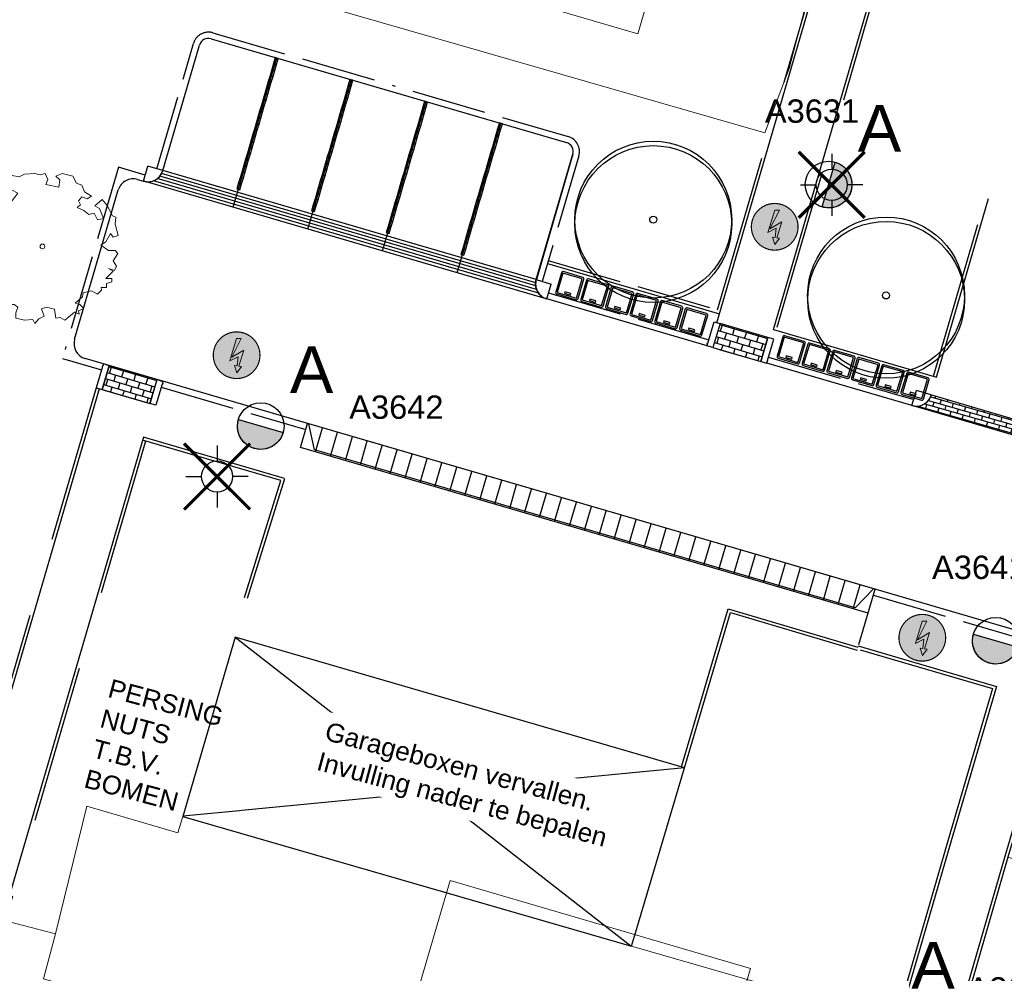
# Model space of a CAD drawing. Header units: metres. Extents: x 253535 to 254630, y 592458 to 593699.
# Tile 22 of 40: x 253804 to 253836, y 592931 to 592961. Entities that reach past the tile are written whole.
import ezdxf
from ezdxf.enums import TextEntityAlignment as Align

# ---------------------------------------------------------------- set-up
doc = ezdxf.new("R2010")
doc.units = ezdxf.units.M
doc.linetypes.add('ACAD_ISO11W100', pattern=[33, 12, -3, 12, -3, 0, -3])
doc.linetypes.add('DASHED', pattern=[19.05, 12.7, -6.35])
for name, color, linetype in [('B-EI-OV-Mast_0_Symbool_Code', 7, 'Continuous'), ('B-EI-OV-Mast_1_Mastnummer-T', 7, 'Continuous'), ('B-EI-OV-Mast_2_Kast-en-Groep-T', 7, 'Continuous'), ('B-EI-OV-Mast_4_Overig_1-T', 7, 'Continuous'), ('B-EI-OV-Mast_5_Overig_2-T', 7, 'Continuous'), ('B-IN-LICHTMAST', 7, 'Continuous'), ('B-KL-TEKST', 7, 'Continuous'), ('N-EI-OV-Mast-S', 7, 'Continuous'), ('N-EI-OV-Mast_0_Symbool_Code', 7, 'Continuous'), ('N-EI-OV-Mast_1_Mastnummer-T', 7, 'Continuous'), ('N-EI-OV-Mast_2_Kast-en-Groep-T', 7, 'Continuous'), ('N-EI-OV-Mast_4_Overig_1-T', 7, 'Continuous'), ('N-EI-OV-Mast_5_Overig_2-T', 7, 'Continuous'), ('N-GR-BOOM', 3, 'Continuous'), ('N-GRONDOVERDRACHT-TEKST', 7, 'Continuous'), ('N-WB-ARC-BETONSTEEN KF', 253, 'Continuous'), ('N-WB-ARC-KLINKER DF', 24, 'Continuous'), ('N-WB-BAND OPSLUITBAND 10x20', 7, 'DASHED'), ('N-WB-BAND TROTTOIRBAND 18 20', 7, 'ACAD_ISO11W100'), ('N-WB-CONTAINERVERZAMELPLAATS', 8, 'Continuous'), ('N-WB-INRITBLOK 18 20', 2, 'Continuous'), ('N-WB-KANTVERHARDING', 2, 'Continuous'), ('N-WB-MOLGOOT GEBAKKEN DF', 8, 'Continuous'), ('N-WB-PERRONBAND 18 20', 2, 'Continuous'), ('V-EI-OV-Mast-S', 1, 'Continuous'), ('V-EI-OV-Mast_1_Mastnummer-T', 7, 'Continuous'), ('V-EI-OV-Mast_2_Kast-en-Groep-T', 7, 'Continuous'), ('V-EI-OV-Mast_4_Overig_1-T', 7, 'Continuous'), ('V-EI-OV-Mast_5_Overig_2-T', 7, 'Continuous'), ('X-EI-OV-Aansluiting-S', 1, 'Continuous'), ('X-EI-OV-Aansluiting_0_Symbool_Code', 7, 'Continuous'), ('X-EI-OV-Aansluiting_1_Mastnummer-T', 7, 'Continuous'), ('X-EI-OV-Aansluiting_2_Groep_en_Fase-T', 7, 'Continuous'), ('X-EI-OV-Aansluiting_4_Overig_1-T', 7, 'Continuous'), ('X-EI-OV-Aansluiting_5_Overig_2-T', 7, 'Continuous')]:
    doc.layers.add(name, color=color, linetype=linetype)
for name, color, linetype, lineweight in [('B-WE-GR-BOOM-S2', 114, 'Continuous', 9), ('B-WE-GR-BOOM_STAMDIAMETER-T', 7, 'Continuous', 25), ('N-woningen', 1, 'Continuous', 0)]:
    doc.layers.add(name, color=color, linetype=linetype, lineweight=lineweight)
doc.styles.add('ARIAL', font='arial.ttf')
doc.styles.add('N_STANDARD 200', font='arial.ttf', dxfattribs={"height": 0.4})
doc.styles.add('NLCS-ISO', font='txt')

# ---------------------------------------------------------------- blocks, each defined once
blk = doc.blocks.new("'BOOM")
for centre, radius in [((0, 0), 2.8), ((0.002, -0.159), 2.8), ((0, 0), 0.126)]:
    blk.add_circle(centre, radius)
blk = doc.blocks.new('SGR-BOOM_06_ST')
at = {"linetype": 'Continuous', "flags": 128}
blk.add_lwpolyline([(2.698, 3.52), (2.53, 3.939), (2.197, 4.064), (1.945, 4.524), (1.273, 4.692), (0.855, 4.524), (1.108, 4.273), (1.064, 3.812), (0.228, 3.98), (0.352, 4.315), (0.184, 4.692), (-0.15, 4.609), (-0.486, 4.692), (-1.155, 4.65), (-1.491, 4.483), (-1.952, 4.565), (-2.539, 4.105), (-2.12, 3.896), (-1.994, 3.644), (-1.575, 3.435), (-1.994, 2.89), (-2.539, 2.766), (-2.915, 3.099), (-2.62, 3.217), (-2.873, 3.855), (-3.628, 3.435), (-4.004, 3.016), (-3.794, 2.848), (-4.004, 2.514), (-4.425, 2.346), (-4.717, 2.054), (-5.01, 1.214), (-3.88, 0.921), (-3.712, 0.544), (-4.004, 0.293), (-4.507, 0.293), (-4.602, 0.556), (-5.093, 0.376), (-4.758, -0.168), (-4.925, -0.377), (-4.717, -0.545), (-4.884, -1.006), (-4.532, -1.182), (-4.717, -1.551), (-4.424, -1.592), (-4.293, -1.707), (-4.619, -2.107), (-3.921, -2.682), (-3.668, -2.431), (-3.46, -1.97), (-3.627, -1.761), (-3.419, -1.174), (-3.124, -1.342), (-2.788, -1.761), (-2.496, -2.01), (-2.788, -2.808), (-3.419, -2.932), (-3.668, -3.394), (-3.333, -3.771), (-2.832, -3.897), (-2.769, -4.022), (-2.706, -4.148), (-2.328, -3.729), (-1.826, -3.729), (-1.575, -3.897), (-1.699, -4.273), (-1.699, -4.609), (-1.154, -4.736), (-0.61, -4.692), (-0.486, -4.945), (-0.233, -4.65), (0.101, -4.483), (-0.059, -4.007), (0.269, -3.896), (0.773, -4.023), (0.856, -4.609), (1.149, -4.565), (1.442, -4.736), (2.071, -4.232), (2.365, -4.356), (2.322, -4.147), (2.657, -3.98), (2.406, -3.728), (2.113, -3.644), (2.574, -3.226), (2.615, -2.975), (3.16, -2.848), (3.538, -3.058), (3.787, -2.807), (3.77, -2.633), (4.123, -2.633), (4.123, -2.387), (4.459, -2.263), (4.459, -2.054), (4.082, -2.054), (4.543, -1.591), (4.25, -1.425), (4.627, -1.55), (4.752, -1.257), (4.543, -0.921), (4.835, -0.461), (4.668, -0.252), (4.25, -0.252), (3.746, 0.085), (4.082, 0.294), (4.375, 0.838), (4.543, 0.589), (4.876, 0.713), (4.667, 1.425), (4.711, 1.886), (4.5, 1.97), (4.164, 2.64), (3.828, 3.013), (3.374, 2.604), (3.663, 2.431), (3.914, 1.802), (3.537, 1.718), (3.327, 2.136), (2.991, 2.054), (2.657, 2.305), (2.238, 2.514), (2.447, 2.682), (2.321, 2.932), (2.53, 3.184), (2.866, 3.059), (3.159, 3.227)], close=True, dxfattribs=at)
blk.add_circle((0, 0), 0.15)
at = {"layer": 'B-WE-GR-BOOM_STAMDIAMETER-T', "style": 'NLCS-ISO'}
blk.add_attdef('STAMDIAMETER', text='', height=0.3, dxfattribs=at).set_placement((0, 0), align=Align.BOTTOM_LEFT)
blk = doc.blocks.new('*U25')
at = {"layer": 'N-EI-OV-Mast-S'}
h = blk.add_hatch(color=0, dxfattribs=at)
h.dxf.hatch_style = 1
edge = h.paths.add_edge_path()
edge.add_line((-0.21, -0.72), (0.21, 0.72))
edge.add_arc((0, 0), 0.75, 613.716, 793.716, ccw=False)
blk.add_lwpolyline([(-0.21, -0.72), (0.21, 0.72, -1), (-0.21, -0.72, 0)], format="xyb", dxfattribs=at)
blk.add_circle((0, 0), 0.75, dxfattribs=at)
at = {"layer": 'N-EI-OV-Mast_0_Symbool_Code', "style": 'ARIAL'}
blk.add_attdef('CODE', text='', height=1.5, dxfattribs=at).set_placement((1.634, 1.808), align=Align.MIDDLE_CENTER)
at = {"layer": 'N-EI-OV-Mast_1_Mastnummer-T', "style": 'ARIAL'}
blk.add_attdef('MASTNR', text='', height=0.75, dxfattribs=at).set_placement((-2.049, 2.362), align=Align.MIDDLE_LEFT)
at = {"layer": 'N-EI-OV-Mast_2_Kast-en-Groep-T', "style": 'ARIAL'}
for tag, p in [('KASTNR', (-2.049, 1.237)), ('GROEP', (-2.049, 0.112))]:
    blk.add_attdef(tag, text='', height=0.75, dxfattribs=at).set_placement(p, align=Align.MIDDLE_LEFT)
at = {"layer": 'N-EI-OV-Mast_4_Overig_1-T', "style": 'ARIAL'}
blk.add_attdef('OVERIG1', text='', height=0.75, dxfattribs=at).set_placement((-2.049, -1.013), align=Align.MIDDLE_LEFT)
at = {"layer": 'N-EI-OV-Mast_5_Overig_2-T', "style": 'ARIAL'}
blk.add_attdef('OVERIG2', text='', height=0.75, dxfattribs=at).set_placement((-2.049, -2.138), align=Align.MIDDLE_LEFT)
blk = doc.blocks.new('*U51')
at = {"layer": 'N-EI-OV-Mast-S'}
h = blk.add_hatch(color=0, dxfattribs=at)
h.dxf.hatch_style = 1
edge = h.paths.add_edge_path()
edge.add_line((-0.21, -0.72), (0.21, 0.72))
edge.add_arc((0, 0), 0.75, 613.7664, 793.7664, ccw=False)
blk.add_lwpolyline([(-0.21, -0.72), (0.21, 0.72, -1), (-0.21, -0.72, 0)], format="xyb", dxfattribs=at)
blk.add_circle((0, 0), 0.75, dxfattribs=at)
at = {"layer": 'N-EI-OV-Mast_0_Symbool_Code', "style": 'ARIAL'}
blk.add_attdef('CODE', text='', height=1.5, dxfattribs=at).set_placement((-0.317, 2.29), align=Align.MIDDLE_CENTER)
at = {"layer": 'N-EI-OV-Mast_1_Mastnummer-T', "style": 'ARIAL'}
blk.add_attdef('MASTNR', text='', height=0.75, dxfattribs=at).set_placement((0.79, 1.53), align=Align.MIDDLE_LEFT)
at = {"layer": 'N-EI-OV-Mast_2_Kast-en-Groep-T', "style": 'ARIAL'}
for tag, p in [('KASTNR', (0.79, 0.405)), ('GROEP', (0.79, -0.72))]:
    blk.add_attdef(tag, text='', height=0.75, dxfattribs=at).set_placement(p, align=Align.MIDDLE_LEFT)
at = {"layer": 'N-EI-OV-Mast_4_Overig_1-T', "style": 'ARIAL'}
blk.add_attdef('OVERIG1', text='', height=0.75, dxfattribs=at).set_placement((0.79, -1.845), align=Align.MIDDLE_LEFT)
at = {"layer": 'N-EI-OV-Mast_5_Overig_2-T', "style": 'ARIAL'}
blk.add_attdef('OVERIG2', text='', height=0.75, dxfattribs=at).set_placement((0.79, -2.97), align=Align.MIDDLE_LEFT)
blk = doc.blocks.new('*U48')
at = {"layer": 'N-EI-OV-Mast-S'}
h = blk.add_hatch(color=0, dxfattribs=at)
h.dxf.hatch_style = 1
edge = h.paths.add_edge_path()
edge.add_line((-0.72, 0.21), (0.72, -0.21))
edge.add_arc((0, 0), 0.75, 523.716, 703.716, ccw=False)
blk.add_lwpolyline([(-0.72, 0.21), (0.72, -0.21, -1), (-0.72, 0.21, 0)], format="xyb", dxfattribs=at)
blk.add_circle((0, 0), 0.75, dxfattribs=at)
at = {"layer": 'N-EI-OV-Mast_0_Symbool_Code', "style": 'ARIAL'}
blk.add_attdef('CODE', text='', height=1.5, dxfattribs=at).set_placement((1.634, 1.808), align=Align.MIDDLE_CENTER)
at = {"layer": 'N-EI-OV-Mast_1_Mastnummer-T', "style": 'ARIAL'}
blk.add_attdef('MASTNR', text='', height=0.75, dxfattribs=at).set_placement((2.845, 0.608), align=Align.MIDDLE_LEFT)
at = {"layer": 'N-EI-OV-Mast_2_Kast-en-Groep-T', "style": 'ARIAL'}
for tag, p in [('KASTNR', (2.845, -0.517)), ('GROEP', (2.845, -1.642))]:
    blk.add_attdef(tag, text='', height=0.75, dxfattribs=at).set_placement(p, align=Align.MIDDLE_LEFT)
at = {"layer": 'N-EI-OV-Mast_4_Overig_1-T', "style": 'ARIAL'}
blk.add_attdef('OVERIG1', text='', height=0.75, dxfattribs=at).set_placement((2.845, -2.767), align=Align.MIDDLE_LEFT)
at = {"layer": 'N-EI-OV-Mast_5_Overig_2-T', "style": 'ARIAL'}
blk.add_attdef('OVERIG2', text='', height=0.75, dxfattribs=at).set_placement((2.845, -3.892), align=Align.MIDDLE_LEFT)
blk = doc.blocks.new('*U29')
at = {"layer": 'N-EI-OV-Mast-S'}
h = blk.add_hatch(color=0, dxfattribs=at)
h.dxf.hatch_style = 1
edge = h.paths.add_edge_path()
edge.add_line((-0.72, 0.21), (0.72, -0.21))
edge.add_arc((0, 0), 0.75, 523.716, 703.716, ccw=False)
blk.add_lwpolyline([(-0.72, 0.21), (0.72, -0.21, -1), (-0.72, 0.21, 0)], format="xyb", dxfattribs=at)
blk.add_circle((0, 0), 0.75, dxfattribs=at)
at = {"layer": 'N-EI-OV-Mast_0_Symbool_Code', "style": 'ARIAL'}
blk.add_attdef('CODE', text='', height=1.5, dxfattribs=at).set_placement((1.634, 1.808), align=Align.MIDDLE_CENTER)
at = {"layer": 'N-EI-OV-Mast_1_Mastnummer-T', "style": 'ARIAL'}
blk.add_attdef('MASTNR', text='', height=0.75, dxfattribs=at).set_placement((-2.049, 2.362), align=Align.MIDDLE_LEFT)
at = {"layer": 'N-EI-OV-Mast_2_Kast-en-Groep-T', "style": 'ARIAL'}
for tag, p in [('KASTNR', (-2.049, 1.237)), ('GROEP', (-2.049, 0.112))]:
    blk.add_attdef(tag, text='', height=0.75, dxfattribs=at).set_placement(p, align=Align.MIDDLE_LEFT)
at = {"layer": 'N-EI-OV-Mast_4_Overig_1-T', "style": 'ARIAL'}
blk.add_attdef('OVERIG1', text='', height=0.75, dxfattribs=at).set_placement((-2.049, -1.013), align=Align.MIDDLE_LEFT)
at = {"layer": 'N-EI-OV-Mast_5_Overig_2-T', "style": 'ARIAL'}
blk.add_attdef('OVERIG2', text='', height=0.75, dxfattribs=at).set_placement((-2.049, -2.138), align=Align.MIDDLE_LEFT)
blk = doc.blocks.new('*U7')
at = {"layer": 'X-EI-OV-Aansluiting-S'}
h = blk.add_hatch(color=0, dxfattribs=at)
h.set_gradient(color1=(0, 255, 0), tint=1, name='SPHERICAL')
edge = h.paths.add_edge_path()
edge.add_arc((0, 0), 0.75, 0, 360)
h = blk.add_hatch(color=7, dxfattribs=at)
h.dxf.hatch_style = 1
h.paths.add_polyline_path([(0.067, -0.354), (0.229, 0.164), (-0.156, -0.067), (0.15, 0.534), (0, 0.534), (-0.219, -0.183), (0.048, -0.047), (0.015, -0.345), (-0.07, -0.331), (0.002, -0.571), (0.152, -0.367)])
at = {"layer": 'X-EI-OV-Aansluiting-S', "color": 7, "const_width": 0.0375}
blk.add_lwpolyline([(0, 0.75, -1), (0, -0.75, -1), (0, 0.75, -1.11402)], format="xyb", dxfattribs=at)
at = {"layer": 'X-EI-OV-Aansluiting-S', "color": 7, "lineweight": 0, "flags": 128}
blk.add_lwpolyline([(0.067, -0.354), (0.229, 0.164), (-0.156, -0.067), (0.15, 0.534), (0, 0.534), (-0.219, -0.183), (0.048, -0.047), (0.015, -0.345), (-0.07, -0.331), (0.002, -0.571), (0.152, -0.367)], close=True, dxfattribs=at)
at = {"layer": 'X-EI-OV-Aansluiting_0_Symbool_Code', "style": 'ARIAL'}
blk.add_attdef('CODE', text='', height=1.5, dxfattribs=at).set_placement((-10, 0), align=Align.MIDDLE_CENTER)
at = {"layer": 'X-EI-OV-Aansluiting_1_Mastnummer-T', "style": 'ARIAL'}
blk.add_attdef('MASTNR', text='', height=0.75, dxfattribs=at).set_placement((6.75, 2.25), align=Align.MIDDLE_LEFT)
at = {"layer": 'X-EI-OV-Aansluiting_2_Groep_en_Fase-T', "style": 'ARIAL'}
for tag, p in [('KASTNR', (6.75, 1.125)), ('GROEP', (6.75, 0))]:
    blk.add_attdef(tag, text='', height=0.75, dxfattribs=at).set_placement(p, align=Align.MIDDLE_LEFT)
at = {"layer": 'X-EI-OV-Aansluiting_4_Overig_1-T', "style": 'ARIAL'}
blk.add_attdef('OVERIG1', text='', height=0.75, dxfattribs=at).set_placement((6.75, -1.125), align=Align.MIDDLE_LEFT)
at = {"layer": 'X-EI-OV-Aansluiting_5_Overig_2-T', "style": 'ARIAL'}
blk.add_attdef('OVERIG2', text='', height=0.75, dxfattribs=at).set_placement((6.75, -2.25), align=Align.MIDDLE_LEFT)
blk = doc.blocks.new('*U55')
at = {"color": 0}
for points in [[(0, 2.5), (0, 1.25)], [(-1.768, 1.768), (-0.884, 0.884)], [(0.884, 0.884), (1.768, 1.768)], [(-2.5, 0), (-1.25, 0)], [(2.5, 0), (1.25, 0)], [(-1.768, -1.768), (-0.884, -0.884)], [(0, -1.25), (0, -2.5)], [(0.884, -0.884), (1.768, -1.768)]]:
    blk.add_lwpolyline(points, dxfattribs=at)
blk.add_circle((0, 0), 1.25, dxfattribs=at)
at = {"layer": 'B-EI-OV-Mast_0_Symbool_Code', "style": 'ARIAL'}
blk.add_attdef('CODE', text='', height=1.5, dxfattribs=at).set_placement((-10, 0), align=Align.MIDDLE_CENTER)
at = {"layer": 'B-EI-OV-Mast_1_Mastnummer-T', "style": 'ARIAL'}
blk.add_attdef('MASTNR', text='', height=0.75, dxfattribs=at).set_placement((6.75, 2.25), align=Align.MIDDLE_LEFT)
at = {"layer": 'B-EI-OV-Mast_2_Kast-en-Groep-T', "style": 'ARIAL'}
for tag, p in [('KASTNR', (6.75, 1.125)), ('GROEP', (6.75, 0))]:
    blk.add_attdef(tag, text='', height=0.75, dxfattribs=at).set_placement(p, align=Align.MIDDLE_LEFT)
at = {"layer": 'B-EI-OV-Mast_4_Overig_1-T', "style": 'ARIAL'}
blk.add_attdef('OVERIG1', text='', height=0.75, dxfattribs=at).set_placement((6.75, -1.125), align=Align.MIDDLE_LEFT)
at = {"layer": 'B-EI-OV-Mast_5_Overig_2-T', "style": 'ARIAL'}
blk.add_attdef('OVERIG2', text='', height=0.75, dxfattribs=at).set_placement((6.75, -2.25), align=Align.MIDDLE_LEFT)
blk = doc.blocks.new('*U54')
at = {"layer": 'V-EI-OV-Mast-S', "color": 0, "const_width": 0.1}
for points in [[(1.061, 1.061), (-1.061, -1.061)], [(1.061, -1.061), (-1.061, 1.061)]]:
    blk.add_lwpolyline(points, dxfattribs=at)
at = {"layer": 'N-EI-OV-Mast_0_Symbool_Code', "style": 'ARIAL'}
blk.add_attdef('CODE', text='', height=1.5, dxfattribs=at).set_placement((-10, 0), align=Align.MIDDLE_CENTER)
at = {"layer": 'V-EI-OV-Mast_1_Mastnummer-T', "style": 'ARIAL'}
blk.add_attdef('MASTNR', text='', height=0.75, dxfattribs=at).set_placement((6.75, 2.25), align=Align.MIDDLE_LEFT)
at = {"layer": 'V-EI-OV-Mast_2_Kast-en-Groep-T', "style": 'ARIAL'}
for tag, p in [('KASTNR', (6.75, 1.125)), ('GROEP', (6.75, 0))]:
    blk.add_attdef(tag, text='', height=0.75, dxfattribs=at).set_placement(p, align=Align.MIDDLE_LEFT)
at = {"layer": 'V-EI-OV-Mast_4_Overig_1-T', "style": 'ARIAL'}
blk.add_attdef('OVERIG1', text='', height=0.75, dxfattribs=at).set_placement((6.75, -1.125), align=Align.MIDDLE_LEFT)
at = {"layer": 'V-EI-OV-Mast_5_Overig_2-T', "style": 'ARIAL'}
blk.add_attdef('OVERIG2', text='', height=0.75, dxfattribs=at).set_placement((6.75, -2.25), align=Align.MIDDLE_LEFT)

msp = doc.modelspace()

# ---------------------------------------------------------------- hatches: boundary and pattern name
at = {"layer": 'N-WB-ARC-KLINKER DF'}
h = msp.add_hatch(dxfattribs=at)
h.set_pattern_fill('AR-B816', color=252, scale=0.001, angle=163.4244)
h.set_pattern_definition([(163.424422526, (783766.06933, 225277.04202), (-0.057968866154, -0.194755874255), []), (253.424422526, (783766.06933, 225277.04202), (0.1367870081, -0.25272474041), [0.2032, -0.2032])])
h.paths.add_polyline_path([(253826.384, 592950.873), (253827.92, 592950.424), (253828.147, 592951.193), (253826.611, 592951.64)])
h = msp.add_hatch(dxfattribs=at)
h.set_pattern_fill('AR-B816', color=252, scale=0.001, angle=163.3708)
h.set_pattern_definition([(163.370772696, (783401.9327, 224779.63552), (-0.05815120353, -0.1947015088), []), (253.370772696, (783401.9327, 224779.63552), (0.13655030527, -0.252852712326), [0.2032, -0.2032])])
h.paths.add_polyline_path([(253806.757, 592949.523), (253808.293, 592949.073), (253808.521, 592949.843), (253806.982, 592950.291)])
h = msp.add_hatch(dxfattribs=at)
h.set_pattern_fill('AR-BRSTD', color=252, scale=0.002, angle=344, style=0)
h.set_pattern_definition([(344, (0, 0), (0.03734434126, 0.130235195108), []), (74, (0, 0), (-0.157984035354, 0.18624470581), [0.1354836, -0.1354836])])
edge = h.paths.add_edge_path()
edge.add_line((253833.403, 592949.346), (253836.278, 592948.505))
edge.add_arc((253836.758, 592948.364), 0.5, 163.6222, 249.8762)
edge.add_line((253836.586, 592947.894), (253832.78, 592949.005))
edge.add_arc((253832.919, 592949.491), 0.505, 254.048, 343.4032)

# ---------------------------------------------------------------- linework, layer by layer
at = {"layer": 'N-WB-ARC-BETONSTEEN KF', "color": 252}
for points in [[(253812.361, 592959.971), (253812.417, 592960.163), (253812.321, 592960.191), (253812.265, 592959.999)], [(253812.248, 592959.587), (253812.304, 592959.779), (253812.208, 592959.808), (253812.152, 592959.616)], [(253812.304, 592959.779), (253812.361, 592959.971), (253812.265, 592959.999), (253812.208, 592959.808)], [(253812.136, 592959.204), (253812.192, 592959.396), (253812.096, 592959.424), (253812.04, 592959.232)], [(253812.192, 592959.396), (253812.248, 592959.587), (253812.152, 592959.616), (253812.096, 592959.424)], [(253814.76, 592959.27), (253814.816, 592959.462), (253814.72, 592959.49), (253814.664, 592959.298)], [(253812.08, 592959.012), (253812.136, 592959.204), (253812.04, 592959.232), (253811.984, 592959.04)], [(253814.648, 592958.886), (253814.704, 592959.078), (253814.608, 592959.107), (253814.552, 592958.915)], [(253814.704, 592959.078), (253814.76, 592959.27), (253814.664, 592959.298), (253814.608, 592959.107)], [(253811.968, 592958.628), (253812.024, 592958.82), (253811.928, 592958.848), (253811.872, 592958.656)], [(253812.024, 592958.82), (253812.08, 592959.012), (253811.984, 592959.04), (253811.928, 592958.848)], [(253814.592, 592958.695), (253814.648, 592958.886), (253814.552, 592958.915), (253814.496, 592958.723)], [(253817.16, 592958.569), (253817.216, 592958.761), (253817.12, 592958.789), (253817.064, 592958.597)], [(253811.856, 592958.244), (253811.912, 592958.436), (253811.816, 592958.464), (253811.76, 592958.272)], [(253811.912, 592958.436), (253811.968, 592958.628), (253811.872, 592958.656), (253811.816, 592958.464)], [(253814.48, 592958.311), (253814.536, 592958.503), (253814.44, 592958.531), (253814.384, 592958.339)], [(253814.536, 592958.503), (253814.592, 592958.695), (253814.496, 592958.723), (253814.44, 592958.531)], [(253817.104, 592958.377), (253817.16, 592958.569), (253817.064, 592958.597), (253817.008, 592958.406)], [(253811.8, 592958.052), (253811.856, 592958.244), (253811.76, 592958.272), (253811.704, 592958.08)], [(253814.368, 592957.927), (253814.424, 592958.119), (253814.328, 592958.147), (253814.272, 592957.955)], [(253814.424, 592958.119), (253814.48, 592958.311), (253814.384, 592958.339), (253814.328, 592958.147)], [(253816.992, 592957.994), (253817.048, 592958.185), (253816.952, 592958.214), (253816.896, 592958.022)], [(253817.048, 592958.185), (253817.104, 592958.377), (253817.008, 592958.406), (253816.952, 592958.214)], [(253811.687, 592957.668), (253811.743, 592957.86), (253811.647, 592957.888), (253811.591, 592957.696)], [(253811.743, 592957.86), (253811.8, 592958.052), (253811.704, 592958.08), (253811.647, 592957.888)], [(253814.311, 592957.735), (253814.368, 592957.927), (253814.272, 592957.955), (253814.215, 592957.763)], [(253816.879, 592957.61), (253816.936, 592957.802), (253816.84, 592957.83), (253816.783, 592957.638)], [(253816.936, 592957.802), (253816.992, 592957.994), (253816.896, 592958.022), (253816.84, 592957.83)], [(253819.504, 592957.676), (253819.56, 592957.868), (253819.464, 592957.896), (253819.408, 592957.705)], [(253819.56, 592957.868), (253819.616, 592958.06), (253819.52, 592958.088), (253819.464, 592957.896)], [(253811.575, 592957.284), (253811.631, 592957.476), (253811.535, 592957.504), (253811.479, 592957.312)], [(253811.631, 592957.476), (253811.687, 592957.668), (253811.591, 592957.696), (253811.535, 592957.504)], [(253814.199, 592957.351), (253814.255, 592957.543), (253814.159, 592957.571), (253814.103, 592957.379)], [(253814.255, 592957.543), (253814.311, 592957.735), (253814.215, 592957.763), (253814.159, 592957.571)], [(253816.823, 592957.418), (253816.879, 592957.61), (253816.783, 592957.638), (253816.727, 592957.446)], [(253819.391, 592957.293), (253819.447, 592957.484), (253819.351, 592957.513), (253819.295, 592957.321)], [(253819.447, 592957.484), (253819.504, 592957.676), (253819.408, 592957.705), (253819.351, 592957.513)], [(253811.519, 592957.092), (253811.575, 592957.284), (253811.479, 592957.312), (253811.423, 592957.12)], [(253814.087, 592956.967), (253814.143, 592957.159), (253814.047, 592957.187), (253813.991, 592956.995)], [(253814.143, 592957.159), (253814.199, 592957.351), (253814.103, 592957.379), (253814.047, 592957.187)], [(253816.711, 592957.034), (253816.767, 592957.226), (253816.671, 592957.254), (253816.615, 592957.062)], [(253816.767, 592957.226), (253816.823, 592957.418), (253816.727, 592957.446), (253816.671, 592957.254)], [(253819.335, 592957.101), (253819.391, 592957.293), (253819.295, 592957.321), (253819.239, 592957.129)], [(253811.407, 592956.708), (253811.463, 592956.9), (253811.367, 592956.928), (253811.311, 592956.736)], [(253811.463, 592956.9), (253811.519, 592957.092), (253811.423, 592957.12), (253811.367, 592956.928)], [(253814.031, 592956.775), (253814.087, 592956.967), (253813.991, 592956.995), (253813.935, 592956.803)], [(253816.599, 592956.65), (253816.655, 592956.842), (253816.559, 592956.87), (253816.503, 592956.678)], [(253816.655, 592956.842), (253816.711, 592957.034), (253816.615, 592957.062), (253816.559, 592956.87)], [(253819.223, 592956.717), (253819.279, 592956.909), (253819.183, 592956.937), (253819.127, 592956.745)], [(253819.279, 592956.909), (253819.335, 592957.101), (253819.239, 592957.129), (253819.183, 592956.937)], [(253811.351, 592956.516), (253811.407, 592956.708), (253811.311, 592956.736), (253811.255, 592956.544)], [(253813.919, 592956.391), (253813.975, 592956.583), (253813.879, 592956.611), (253813.823, 592956.419)], [(253813.975, 592956.583), (253814.031, 592956.775), (253813.935, 592956.803), (253813.879, 592956.611)], [(253816.543, 592956.458), (253816.599, 592956.65), (253816.503, 592956.678), (253816.447, 592956.486)], [(253819.111, 592956.333), (253819.167, 592956.525), (253819.071, 592956.553), (253819.015, 592956.361)], [(253819.167, 592956.525), (253819.223, 592956.717), (253819.127, 592956.745), (253819.071, 592956.553)], [(253811.239, 592956.132), (253811.295, 592956.324), (253811.199, 592956.352), (253811.143, 592956.16)], [(253811.295, 592956.324), (253811.351, 592956.516), (253811.255, 592956.544), (253811.199, 592956.352)], [(253813.863, 592956.199), (253813.919, 592956.391), (253813.823, 592956.419), (253813.767, 592956.227)], [(253816.431, 592956.074), (253816.487, 592956.266), (253816.391, 592956.294), (253816.335, 592956.102)], [(253816.487, 592956.266), (253816.543, 592956.458), (253816.447, 592956.486), (253816.391, 592956.294)], [(253819.055, 592956.141), (253819.111, 592956.333), (253819.015, 592956.361), (253818.959, 592956.169)], [(253811.182, 592955.94), (253811.239, 592956.132), (253811.143, 592956.16), (253811.086, 592955.968)], [(253813.75, 592955.815), (253813.807, 592956.007), (253813.711, 592956.035), (253813.654, 592955.843)], [(253813.807, 592956.007), (253813.863, 592956.199), (253813.767, 592956.227), (253813.711, 592956.035)], [(253816.375, 592955.882), (253816.431, 592956.074), (253816.335, 592956.102), (253816.279, 592955.91)], [(253818.943, 592955.757), (253818.999, 592955.949), (253818.903, 592955.977), (253818.847, 592955.785)], [(253818.999, 592955.949), (253819.055, 592956.141), (253818.959, 592956.169), (253818.903, 592955.977)], [(253813.638, 592955.431), (253813.694, 592955.623), (253813.598, 592955.651), (253813.542, 592955.459)], [(253813.694, 592955.623), (253813.75, 592955.815), (253813.654, 592955.843), (253813.598, 592955.651)], [(253816.262, 592955.498), (253816.318, 592955.69), (253816.222, 592955.718), (253816.166, 592955.526)], [(253816.318, 592955.69), (253816.375, 592955.882), (253816.279, 592955.91), (253816.222, 592955.718)], [(253818.886, 592955.565), (253818.943, 592955.757), (253818.847, 592955.785), (253818.79, 592955.593)], [(253813.582, 592955.239), (253813.638, 592955.431), (253813.542, 592955.459), (253813.486, 592955.267)], [(253816.15, 592955.114), (253816.206, 592955.306), (253816.11, 592955.334), (253816.054, 592955.142)], [(253816.206, 592955.306), (253816.262, 592955.498), (253816.166, 592955.526), (253816.11, 592955.334)], [(253818.774, 592955.181), (253818.83, 592955.373), (253818.734, 592955.401), (253818.678, 592955.209)], [(253818.83, 592955.373), (253818.886, 592955.565), (253818.79, 592955.593), (253818.734, 592955.401)], [(253816.094, 592954.922), (253816.15, 592955.114), (253816.054, 592955.142), (253815.998, 592954.95)], [(253818.662, 592954.797), (253818.718, 592954.989), (253818.622, 592955.017), (253818.566, 592954.825)], [(253818.718, 592954.989), (253818.774, 592955.181), (253818.678, 592955.209), (253818.622, 592955.017)], [(253815.982, 592954.538), (253816.038, 592954.73), (253815.942, 592954.758), (253815.886, 592954.566)], [(253816.038, 592954.73), (253816.094, 592954.922), (253815.998, 592954.95), (253815.942, 592954.758)], [(253818.606, 592954.605), (253818.662, 592954.797), (253818.566, 592954.825), (253818.51, 592954.633)], [(253818.494, 592954.221), (253818.55, 592954.413), (253818.454, 592954.441), (253818.398, 592954.249)], [(253818.55, 592954.413), (253818.606, 592954.605), (253818.51, 592954.633), (253818.454, 592954.441)], [(253818.382, 592953.837), (253818.438, 592954.029), (253818.342, 592954.057), (253818.286, 592953.865)], [(253818.438, 592954.029), (253818.494, 592954.221), (253818.398, 592954.249), (253818.342, 592954.057)]]:
    msp.add_lwpolyline(points, close=True, dxfattribs=at)
at = {"layer": 'N-WB-ARC-KLINKER DF', "color": 252}
for points in [[(253826.384, 592950.873), (253827.92, 592950.424), (253828.147, 592951.193), (253826.611, 592951.64)], [(253806.761, 592949.52), (253808.297, 592949.069), (253808.525, 592949.839), (253806.986, 592950.288)]]:
    msp.add_lwpolyline(points, close=True, dxfattribs=at)
msp.add_lwpolyline([(253833.403, 592949.346), (253836.278, 592948.505, 0.395191), (253836.586, 592947.894), (253832.78, 592949.005, 0.410921)], format="xyb", close=True, dxfattribs=at)
at = {"layer": 'N-WB-BAND OPSLUITBAND 10x20', "color": 252, "ltscale": 0.4}
for p, q in [((253833.469, 592949.95), (253835.147, 592955.69)), ((253806.569, 592949.579), (253802.274, 592934.876)), ((253808.152, 592947.866), (253803.649, 592932.451)), ((253812.496, 592946.596), (253808.056, 592947.893)), ((253831.119, 592941.156), (253835.371, 592939.914))]:
    msp.add_line(p, q, dxfattribs=at)
at = {"layer": 'N-WB-BAND OPSLUITBAND 10x20', "color": 252}
for p, q in [((253825.467, 592937.368), (253826.943, 592942.355)), ((253826.943, 592942.355), (253831.013, 592941.15))]:
    msp.add_line(p, q, dxfattribs=at)
at = {"layer": 'N-WB-BAND OPSLUITBAND 10x20', "color": 252, "ltscale": 0.4}
for points in [[(253826.531, 592952.081), (253843.394, 593009.817)], [(253828.449, 592951.521), (253845.328, 593009.301)], [(253826.193, 592950.93), (253826.218, 592951.016)], [(253811.329, 592942.842), (253812.496, 592946.596)], [(253835.371, 592939.914), (253833.941, 592935.049), (253830.536, 592923.307), (253827.139, 592911.588), (253823.742, 592899.871), (253819.738, 592886.057)], [(253837.291, 592939.353), (253835.861, 592934.488), (253832.457, 592922.75), (253829.06, 592911.031), (253825.663, 592899.314), (253821.659, 592885.5)]]:
    msp.add_lwpolyline(points, dxfattribs=at)
at = {"layer": 'N-WB-BAND TROTTOIRBAND 18 20', "color": 252, "ltscale": 0.2}
for p, q in [((253810.313, 592960.986), (253821.735, 592957.649)), ((253822.075, 592957.029), (253820.897, 592952.997)), ((253807.279, 592956.663), (253805.481, 592950.521)), ((253808.086, 592956.219), (253808.228, 592956.699)), ((253821.093, 592953.669), (253826.531, 592952.081)), ((253820.706, 592953.055), (253821.187, 592952.911)), ((253821.101, 592952.625), (253826.249, 592951.122)), ((253828.168, 592950.561), (253832.837, 592949.197)), ((253805.481, 592950.521), (253806.739, 592950.153)), ((253808.656, 592949.593), (253813.301, 592948.236)), ((253832.777, 592949.009), (253832.921, 592949.49)), ((253833.544, 592948.782), (253833.544, 592948.782)), ((253833.792, 592948.918), (253833.792, 592948.918)), ((253831.539, 592942.909), (253846.023, 592938.678))]:
    msp.add_line(p, q, dxfattribs=at)
at = {"layer": 'N-WB-BAND TROTTOIRBAND 18 20', "color": 252}
for p, q in [((253808.143, 592956.411), (253807.279, 592956.663)), ((253808.706, 592956.558), (253808.228, 592956.699)), ((253821.044, 592952.433), (253821.187, 592952.911)), ((253833.399, 592949.347), (253832.921, 592949.49))]:
    msp.add_line(p, q, dxfattribs=at)
at = {"layer": 'N-WB-BAND TROTTOIRBAND 18 20', "color": 252, "ltscale": 0.2}
for points in [[(253808.515, 592956.615), (253809.692, 592960.646)], [(253808.403, 592956.231), (253808.403, 592956.231)]]:
    msp.add_lwpolyline(points, dxfattribs=at)
for centre, start, end in [((253810.172, 592960.506), 73.716, 163.716), ((253821.595, 592957.169), 343.716, 73.716)]:
    msp.add_arc(centre, 0.5, start, end, dxfattribs=at)
at = {"layer": 'N-WB-CONTAINERVERZAMELPLAATS', "color": 252}
for points in [[(253822.2, 592953.127), (253821.576, 592953.311, 0.414214), (253821.514, 592953.277), (253821.33, 592952.654, 0.414214), (253821.364, 592952.592), (253821.987, 592952.408, 0.414214), (253822.05, 592952.442), (253822.233, 592953.065, 0.414214)], [(253823.005, 592952.891), (253822.381, 592953.075, 0.414214), (253822.319, 592953.041), (253822.135, 592952.418, 0.414214), (253822.169, 592952.356), (253822.793, 592952.172, 0.414214), (253822.855, 592952.206), (253823.039, 592952.829, 0.414214)], [(253823.802, 592952.658), (253823.179, 592952.842, 0.414214), (253823.117, 592952.808), (253822.933, 592952.184, 0.414214), (253822.967, 592952.122), (253823.59, 592951.938, 0.414214), (253823.652, 592951.972), (253823.836, 592952.596, 0.414214)], [(253824.589, 592952.426), (253823.965, 592952.61, 0.414214), (253823.903, 592952.576), (253823.719, 592951.952, 0.414214), (253823.753, 592951.89), (253824.377, 592951.706, 0.414214), (253824.439, 592951.74), (253824.623, 592952.363, 0.414214)], [(253825.38, 592952.196), (253824.757, 592952.379, 0.414214), (253824.695, 592952.346), (253824.511, 592951.722, 0.414214), (253824.545, 592951.66), (253825.168, 592951.476, 0.414214), (253825.23, 592951.51), (253825.414, 592952.133, 0.414214)], [(253826.18, 592951.961), (253825.557, 592952.145, 0.414214), (253825.495, 592952.111), (253825.311, 592951.488, 0.414214), (253825.345, 592951.426), (253825.968, 592951.242, 0.414214), (253826.03, 592951.276), (253826.214, 592951.899, 0.414214)], [(253829.314, 592951.067), (253828.691, 592951.251, 0.414214), (253828.629, 592951.217), (253828.445, 592950.593, 0.414214), (253828.479, 592950.531), (253829.102, 592950.347, 0.414214), (253829.164, 592950.381), (253829.348, 592951.005, 0.414214)], [(253830.12, 592950.831), (253829.496, 592951.015, 0.414214), (253829.434, 592950.981), (253829.25, 592950.358, 0.414214), (253829.284, 592950.295), (253829.907, 592950.111, 0.414214), (253829.969, 592950.145), (253830.153, 592950.769, 0.414214)], [(253830.917, 592950.597), (253830.294, 592950.781, 0.414214), (253830.231, 592950.747), (253830.048, 592950.124, 0.414214), (253830.081, 592950.062), (253830.705, 592949.878, 0.414214), (253830.767, 592949.912), (253830.951, 592950.535, 0.414214)], [(253831.703, 592950.365), (253831.08, 592950.549, 0.414214), (253831.018, 592950.515), (253830.834, 592949.892, 0.414214), (253830.868, 592949.83), (253831.491, 592949.646, 0.414214), (253831.553, 592949.68), (253831.737, 592950.303, 0.414214)], [(253832.495, 592950.135), (253831.872, 592950.319, 0.414214), (253831.81, 592950.285), (253831.626, 592949.662, 0.414214), (253831.659, 592949.6), (253832.283, 592949.416, 0.414214), (253832.345, 592949.45), (253832.529, 592950.073, 0.414214)], [(253833.295, 592949.901), (253832.672, 592950.085, 0.414214), (253832.61, 592950.051), (253832.426, 592949.427, 0.414214), (253832.459, 592949.365), (253833.083, 592949.181, 0.414214), (253833.145, 592949.215), (253833.329, 592949.839, 0.414214)]]:
    msp.add_lwpolyline(points, format="xyb", close=True, dxfattribs=at)
for points in [[(253822.185, 592953.079), (253821.562, 592953.263), (253821.378, 592952.64), (253822.002, 592952.456)], [(253822.991, 592952.843), (253822.367, 592953.027), (253822.183, 592952.404), (253822.807, 592952.22)], [(253823.788, 592952.61), (253823.165, 592952.794), (253822.981, 592952.17), (253823.604, 592951.986)], [(253821.816, 592952.606), (253821.624, 592952.663), (253821.61, 592952.615), (253821.802, 592952.558)], [(253824.575, 592952.378), (253823.951, 592952.562), (253823.767, 592951.938), (253824.391, 592951.754)], [(253822.621, 592952.37), (253822.429, 592952.427), (253822.415, 592952.379), (253822.607, 592952.322)], [(253823.419, 592952.137), (253823.227, 592952.193), (253823.213, 592952.145), (253823.405, 592952.089)], [(253825.366, 592952.148), (253824.743, 592952.331), (253824.559, 592951.708), (253825.182, 592951.524)], [(253824.205, 592951.905), (253824.013, 592951.961), (253823.999, 592951.913), (253824.191, 592951.857)], [(253826.166, 592951.913), (253825.543, 592952.097), (253825.359, 592951.474), (253825.982, 592951.29)], [(253824.997, 592951.675), (253824.805, 592951.731), (253824.791, 592951.683), (253824.983, 592951.627)], [(253825.797, 592951.44), (253825.605, 592951.497), (253825.591, 592951.449), (253825.783, 592951.392)], [(253829.3, 592951.019), (253828.677, 592951.203), (253828.493, 592950.579), (253829.116, 592950.395)], [(253830.105, 592950.783), (253829.482, 592950.967), (253829.298, 592950.343), (253829.922, 592950.159)], [(253828.931, 592950.546), (253828.739, 592950.602), (253828.725, 592950.554), (253828.916, 592950.498)], [(253830.903, 592950.549), (253830.279, 592950.733), (253830.096, 592950.11), (253830.719, 592949.926)], [(253829.736, 592950.31), (253829.544, 592950.366), (253829.53, 592950.318), (253829.722, 592950.262)], [(253831.689, 592950.317), (253831.066, 592950.501), (253830.882, 592949.878), (253831.505, 592949.694)], [(253832.481, 592950.087), (253831.858, 592950.271), (253831.674, 592949.648), (253832.297, 592949.464)], [(253830.533, 592950.076), (253830.341, 592950.133), (253830.327, 592950.085), (253830.519, 592950.028)], [(253833.281, 592949.853), (253832.658, 592950.037), (253832.474, 592949.413), (253833.097, 592949.229)], [(253831.32, 592949.844), (253831.128, 592949.901), (253831.114, 592949.853), (253831.306, 592949.796)], [(253832.111, 592949.614), (253831.92, 592949.671), (253831.905, 592949.623), (253832.097, 592949.566)], [(253832.911, 592949.38), (253832.72, 592949.436), (253832.705, 592949.388), (253832.897, 592949.332)]]:
    msp.add_lwpolyline(points, close=True, dxfattribs=at)
at = {"layer": 'N-WB-INRITBLOK 18 20', "color": 252}
for p, q in [((253813.133, 592947.661), (253813.357, 592948.429)), ((253813.576, 592947.585), (253813.402, 592948.417)), ((253813.613, 592947.52), (253813.837, 592948.288)), ((253814.093, 592947.38), (253814.317, 592948.148)), ((253814.573, 592947.24), (253814.797, 592948.008)), ((253815.053, 592947.1), (253815.277, 592947.868)), ((253824.876, 592945.064), (253815.277, 592947.868)), ((253815.533, 592946.96), (253815.757, 592947.727)), ((253824.652, 592944.296), (253813.133, 592947.661)), ((253830.953, 592942.507), (253813.576, 592947.585)), ((253816.013, 592946.819), (253816.237, 592947.587)), ((253816.493, 592946.679), (253816.717, 592947.447)), ((253816.972, 592946.539), (253817.197, 592947.307)), ((253817.452, 592946.399), (253817.677, 592947.167)), ((253817.932, 592946.259), (253818.157, 592947.026)), ((253818.412, 592946.118), (253818.637, 592946.886)), ((253818.892, 592945.978), (253819.117, 592946.746)), ((253819.372, 592945.838), (253819.597, 592946.606)), ((253819.852, 592945.698), (253820.076, 592946.466)), ((253820.332, 592945.558), (253820.556, 592946.325)), ((253820.812, 592945.417), (253821.036, 592946.185)), ((253821.292, 592945.277), (253821.516, 592946.045)), ((253821.772, 592945.137), (253821.996, 592945.905)), ((253822.252, 592944.997), (253822.476, 592945.765)), ((253822.732, 592944.857), (253822.956, 592945.624)), ((253823.212, 592944.716), (253823.436, 592945.484)), ((253823.692, 592944.576), (253823.916, 592945.344)), ((253824.172, 592944.436), (253824.396, 592945.204)), ((253824.652, 592944.296), (253824.876, 592945.064)), ((253831.595, 592943.101), (253824.876, 592945.064)), ((253825.131, 592944.156), (253825.356, 592944.923)), ((253825.611, 592944.015), (253825.836, 592944.783)), ((253826.091, 592943.875), (253826.316, 592944.643)), ((253831.371, 592942.333), (253824.652, 592944.296)), ((253826.571, 592943.735), (253826.796, 592944.503)), ((253827.051, 592943.595), (253827.276, 592944.363)), ((253827.531, 592943.455), (253827.756, 592944.222)), ((253828.011, 592943.314), (253828.235, 592944.082)), ((253828.491, 592943.174), (253828.715, 592943.942)), ((253828.971, 592943.034), (253829.195, 592943.802)), ((253829.451, 592942.894), (253829.675, 592943.662)), ((253829.931, 592942.753), (253830.155, 592943.521)), ((253830.411, 592942.613), (253830.635, 592943.381)), ((253830.891, 592942.473), (253831.115, 592943.241)), ((253830.953, 592942.507), (253831.547, 592943.115))]:
    msp.add_line(p, q, dxfattribs=at)
at = {"layer": 'N-WB-KANTVERHARDING', "color": 252}
for p, q in [((253810.256, 592960.794), (253821.679, 592957.457)), ((253808.707, 592956.559), (253809.884, 592960.59)), ((253821.883, 592957.085), (253820.709, 592953.054)), ((253807.894, 592956.275), (253808.087, 592956.219)), ((253805.872, 592951.136), (253807.274, 592955.935)), ((253821.023, 592952.44), (253808.107, 592956.213)), ((253833.565, 592949.922), (253835.243, 592955.662)), ((253821.065, 592953.573), (253826.597, 592951.958)), ((253828.327, 592951.452), (253833.565, 592949.922)), ((253826.588, 592950.813), (253827.74, 592950.476)), ((253833.256, 592948.866), (253828.112, 592950.369)), ((253806.568, 592949.576), (253808.293, 592949.073)), ((253812.62, 592946.664), (253808.084, 592947.989)), ((253831.076, 592941.324), (253831.595, 592943.101)), ((253825.371, 592937.396), (253826.875, 592942.479)), ((253826.875, 592942.479), (253831.041, 592941.246)), ((253831.051, 592941.28), (253835.496, 592939.982))]:
    msp.add_line(p, q, dxfattribs=at)
for points in [[(253826.513, 592951.669), (253843.519, 593009.887)], [(253828.327, 592951.452), (253845.259, 593009.423)], [(253810.966, 592955.378), (253812.368, 592960.177)], [(253813.366, 592954.677), (253814.768, 592959.476)], [(253815.766, 592953.976), (253817.168, 592958.775)], [(253818.165, 592953.275), (253819.567, 592958.074)], [(253853.222, 592943.034), (253833.736, 592948.726)], [(253811.424, 592942.812), (253812.622, 592946.664)], [(253835.496, 592939.982), (253834.037, 592935.021), (253830.632, 592923.279), (253827.235, 592911.56), (253823.838, 592899.843), (253819.834, 592886.029)], [(253837.33, 592939.841), (253835.765, 592934.516), (253832.361, 592922.778), (253828.964, 592911.059), (253825.567, 592899.342), (253821.563, 592885.528)]]:
    msp.add_lwpolyline(points, dxfattribs=at)
msp.add_lwpolyline([(253826.193, 592950.93), (253821.045, 592952.433, -0.414219), (253820.705, 592953.054), (253821.883, 592957.085)], format="xyb", dxfattribs=at)
for centre, radius, start, end in [((253810.172, 592960.506), 0.3, 73.716, 163.716), ((253821.595, 592957.169), 0.3, 343.716, 73.716), ((253808.227, 592956.699), 0.5, 253.716, 343.716), ((253808.226, 592956.698), 0.5, 253.7873, 343.7912), ((253807.754, 592955.795), 0.5, 73.716, 163.716), ((253821.186, 592952.913), 0.5, 163.6222, 253.6261), ((253806.352, 592950.996), 0.5, 163.716, 253.716), ((253832.919, 592949.489), 0.5, 253.6222, 343.6261)]:
    msp.add_arc(centre, radius, start, end, dxfattribs=at)
at = {"layer": 'N-WB-MOLGOOT GEBAKKEN DF', "color": 252}
for p, q in [((253820.705, 592953.054), (253808.707, 592956.559)), ((253820.717, 592952.738), (253808.527, 592956.299)), ((253820.689, 592952.85), (253808.611, 592956.378)), ((253820.687, 592952.955), (253808.669, 592956.465)), ((253820.785, 592952.614), (253808.403, 592956.231))]:
    msp.add_line(p, q, dxfattribs=at)
at = {"layer": 'N-WB-PERRONBAND 18 20', "color": 252, "flags": 128}
for points in [[(253826.218, 592951.016), (253826.419, 592951.697), (253826.611, 592951.64), (253826.384, 592950.873), (253826.192, 592950.929), (253826.209, 592950.987), (253826.2, 592950.99), (253826.208, 592951.019)], [(253828.138, 592950.455), (253828.339, 592951.136), (253828.147, 592951.193), (253827.921, 592950.426), (253828.112, 592950.369), (253828.129, 592950.427), (253828.139, 592950.424), (253828.147, 592950.453)], [(253806.77, 592950.257), (253806.568, 592949.576), (253806.76, 592949.519), (253806.987, 592950.286), (253806.795, 592950.343), (253806.778, 592950.285), (253806.769, 592950.288), (253806.76, 592950.259)], [(253808.686, 592949.697), (253808.484, 592949.016), (253808.293, 592949.073), (253808.52, 592949.84), (253808.712, 592949.783), (253808.695, 592949.725), (253808.704, 592949.723), (253808.696, 592949.694)]]:
    msp.add_lwpolyline(points, close=True, dxfattribs=at)
at = {"layer": 'N-woningen', "color": 252}
for points in [[(253826.564, 593005.577), (253814.32, 592963.784), (253823.975, 592960.955), (253836.219, 593002.749)], [(253835.861, 592934.488), (253835.822, 592934.353), (253834.158, 592928.616), (253843.309, 592926.036), (253846.124, 592925.209), (253847.818, 592930.975), (253835.861, 592934.488)]]:
    msp.add_lwpolyline(points, close=True, dxfattribs=at)
for points in [[(253824.675, 592967.309), (253806.606, 592972.693), (253804.175, 592964.654), (253828.053, 592957.771), (253828.833, 592959.837), (253829.884, 592963.862), (253830.379, 592965.447)], [(253805.257, 592932.033), (253797.074, 592934.163)]]:
    msp.add_lwpolyline(points, dxfattribs=at)

# ---------------------------------------------------------------- block references
at = {"layer": 'B-IN-LICHTMAST', "color": 252, "xscale": 0.4, "yscale": 0.4, "zscale": 0.4}
for p in [(253830.199, 592956.1, -0.516), (253810.449, 592946.726, -0.564)]:
    msp.add_blockref('*U55', p, dxfattribs=at)
at = {"layer": 'B-WE-GR-BOOM-S2', "color": 252, "xscale": 0.5, "yscale": 0.5, "zscale": 0.5}
msp.add_blockref('SGR-BOOM_06_ST', (253804.838, 592954.119, -0.21), dxfattribs=at)
at = {"layer": 'N-EI-OV-Mast-S', "color": 5}
ref = msp.add_blockref('*U25', (253830.101, 592956.108), dxfattribs=at)
ref.add_attrib('MASTNR', 'A3631', dxfattribs={"layer": 'N-EI-OV-Mast_1_Mastnummer-T', "color": 6, "height": 0.75, "style": 'ARIAL'}).set_placement((253828.052, 592958.47), align=Align.MIDDLE_LEFT)
ref.add_attrib('CODE', 'A', dxfattribs={"layer": 'N-EI-OV-Mast_0_Symbool_Code', "height": 1.5, "style": 'ARIAL'}).set_placement((253831.736, 592957.916), align=Align.MIDDLE_CENTER)
ref = msp.add_blockref('*U48', (253811.853, 592948.347), dxfattribs=at)
ref.add_attrib('MASTNR', 'A3642', dxfattribs={"layer": 'N-EI-OV-Mast_1_Mastnummer-T', "color": 6, "height": 0.75, "style": 'ARIAL'}).set_placement((253814.697, 592948.955), align=Align.MIDDLE_LEFT)
ref.add_attrib('CODE', 'A', dxfattribs={"layer": 'N-EI-OV-Mast_0_Symbool_Code', "height": 1.5, "style": 'ARIAL'}).set_placement((253813.487, 592950.155), align=Align.MIDDLE_CENTER)
ref = msp.add_blockref('*U29', (253835.472, 592941.447), dxfattribs=at)
ref.add_attrib('MASTNR', 'A3641', dxfattribs={"layer": 'N-EI-OV-Mast_1_Mastnummer-T', "color": 6, "height": 0.75, "style": 'ARIAL'}).set_placement((253833.423, 592943.809), align=Align.MIDDLE_LEFT)
ref.add_attrib('CODE', 'A', dxfattribs={"layer": 'N-EI-OV-Mast_0_Symbool_Code', "height": 1.5, "style": 'ARIAL'}).set_placement((253837.106, 592943.255), align=Align.MIDDLE_CENTER)
ref = msp.add_blockref('*U51', (253833.774, 592928.727), dxfattribs=at)
ref.add_attrib('MASTNR', 'A3643', dxfattribs={"layer": 'N-EI-OV-Mast_1_Mastnummer-T', "color": 6, "height": 0.75, "style": 'ARIAL'}).set_placement((253834.564, 592930.257), align=Align.MIDDLE_LEFT)
ref.add_attrib('CODE', 'A', dxfattribs={"layer": 'N-EI-OV-Mast_0_Symbool_Code', "height": 1.5, "style": 'ARIAL'}).set_placement((253833.457, 592931.018), align=Align.MIDDLE_CENTER)
at = {"layer": 'N-GR-BOOM', "color": 252, "xscale": 0.9, "yscale": 0.9, "zscale": 0.9}
for p in [(253824.465, 592954.983), (253831.946, 592952.546)]:
    msp.add_blockref("'BOOM", p, dxfattribs=at)
at = {"layer": 'V-EI-OV-Mast-S', "color": 1}
for p in [(253830.199, 592956.1, -0.516), (253810.449, 592946.726, -0.564)]:
    msp.add_blockref('*U54', p, dxfattribs=at)
at = {"layer": 'X-EI-OV-Aansluiting-S'}
for p in [(253828.368, 592954.751), (253811.078, 592950.624), (253833.111, 592941.544)]:
    msp.add_blockref('*U7', p, dxfattribs=at)

# ---------------------------------------------------------------- next in the draw order: texts
at = {"layer": 'B-KL-TEKST', "color": 252, "insert": (253807.057, 592940.229), "char_height": 0.6, "attachment_point": 1, "rotation": 345.2123, "style": 'N_STANDARD 200', "bg_fill": 3, "box_fill_scale": 1.5, "bg_fill_color": 256, "bg_fill_transparency": 0}
msp.add_mtext_dynamic_manual_height_columns('\\pxt5;PERSING NUTS T.B.V. BOMEN', width=4.82322, gutter_width=2, heights=[0], dxfattribs=at)

# ---------------------------------------------------------------- next in the draw order: linework, layer by layer
at = {"layer": 'N-GRONDOVERDRACHT-TEKST', "color": 4}
for p, q in [((253811.036, 592941.565), (253823.748, 592931.639)), ((253825.467, 592937.368), (253809.348, 592935.807))]:
    msp.add_line(p, q, dxfattribs=at)
at = {"layer": 'N-WB-KANTVERHARDING', "color": 252}
for p, q in [((253892.338, 592925.357), (253806.212, 592950.516)), ((253806.664, 592949.548), (253802.342, 592934.754)), ((253808.084, 592947.99), (253803.58, 592932.572))]:
    msp.add_line(p, q, dxfattribs=at)

# ---------------------------------------------------------------- next in the draw order: texts
at = {"layer": 'N-GRONDOVERDRACHT-TEKST', "color": 4, "insert": (253814.026, 592938.853), "char_height": 0.6, "attachment_point": 1, "rotation": 344.9778, "style": 'N_STANDARD 200', "bg_fill": 3, "box_fill_scale": 1.5, "bg_fill_color": 256, "bg_fill_transparency": 0}
msp.add_mtext_dynamic_manual_height_columns('\\pxt5;Garageboxen vervallen. Invulling nader te bepalen', width=9.60131, gutter_width=2, heights=[0], dxfattribs=at)

# ---------------------------------------------------------------- next in the draw order: linework, layer by layer
at = {"layer": 'N-WB-KANTVERHARDING', "color": 4}
msp.add_lwpolyline([(253825.467, 592937.368), (253811.036, 592941.564), (253809.347, 592935.805), (253823.769, 592931.63), (253823.991, 592932.381), (253825.467, 592937.368)], close=True, dxfattribs=at)
at = {"layer": 'N-woningen', "color": 252}
msp.add_lwpolyline([(253830.495, 592922.996), (253832.282, 592929.179), (253823.769, 592931.63), (253809.347, 592935.805), (253809.193, 592935.28), (253806.264, 592936.137), (253805.257, 592932.033), (253804.868, 592930.578), (253824.856, 592924.809), (253824.805, 592924.637)], dxfattribs=at)
msp.add_lwpolyline([(253817.941, 592933.742), (253805.697, 592891.949), (253815.351, 592889.12), (253827.595, 592930.914)], close=True, dxfattribs=at)

doc.saveas('drawing.dxf')
